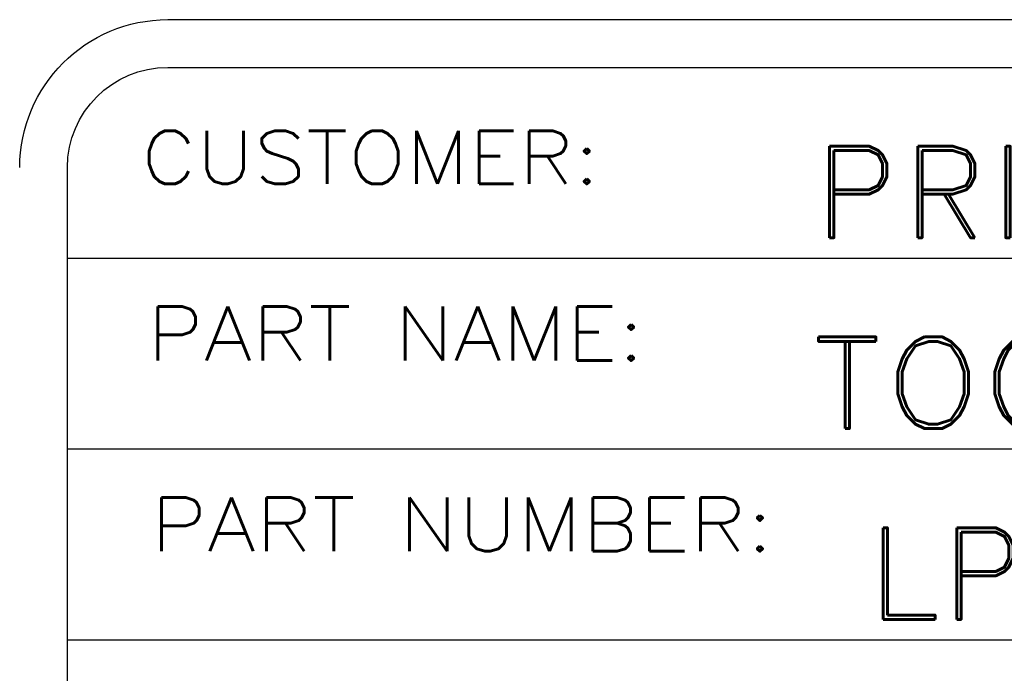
# Model space of a CAD drawing. Header units: inches. Extents: x 3 to 289, y 4 to 291.
# Tile 8 of 256: x 54.467 to 55.498, y 6.273 to 6.959. Entities that reach past the tile are written whole.
import ezdxf
from ezdxf.enums import TextEntityAlignment as Align

# ---------------------------------------------------------------- set-up
doc = ezdxf.new("R2010")
doc.units = ezdxf.units.IN
doc.header["$LTSCALE"] = 0.5
doc.header["$MEASUREMENT"] = 0
doc.layers.add('PLOTVIEW1', color=7, linetype='Continuous')
doc.layers.add('STR_INS', color=8, linetype='Continuous')
doc.styles.add('VERO3-RomanS', font='romans__.ttf')
doc.styles.add('VERO5-RomanD', font='romand__.ttf')

msp = doc.modelspace()

# ---------------------------------------------------------------- linework, layer by layer
at = {"layer": 'PLOTVIEW1', "color": 252, "linetype": 'Continuous'}
for p, q in [((54.5168, 6.7086, 0.0197), (61.2267, 6.7086, 0.0197)), ((54.5168, 6.5086, 0.0197), (61.2267, 6.5086, 0.0197)), ((54.5168, 6.3086, 0.0197), (61.2267, 6.3086, 0.0197))]:
    msp.add_line(p, q, dxfattribs=at)
at = {"layer": 'STR_INS', "color": 4, "linetype": 'Continuous'}
for p, q in [((54.6218, 6.9586), (61.1217, 6.9586)), ((54.6218, 6.9086), (61.1217, 6.9086)), ((54.5168, 5.3869), (54.5168, 6.8036))]:
    msp.add_line(p, q, dxfattribs=at)
at = {"layer": 'STR_INS', "color": 4, "linetype": 'Continuous', "extrusion": (0, 8.88178e-16, -1)}
for radius in [0.155, 0.105]:
    msp.add_arc((-54.6218, 6.8036), radius, 0, 90, dxfattribs=at)

# ---------------------------------------------------------------- texts
at = {"layer": 'PLOTVIEW1', "color": 7, "linetype": 'Continuous'}
for s, height, style, width, p, p2 in [('CUSTOMER:', 0.05567, 'VERO3-RomanS', 1.000433, (54.594, 6.7864, 0.0197), (55.0744, 6.7864, 0.0197)), ('PRINCIPAL MFG', 0.096051, 'VERO5-RomanD', 0.999964, (55.2965, 6.7299, 0.0197), (56.3901, 6.7299, 0.0197)), ('PART NAME:', 0.05678, 'VERO3-RomanS', 1.000782, (54.6003, 6.6012, 0.0197), (55.1211, 6.6012, 0.0197)), ('TOGGLE LEVER', 0.096051, 'VERO5-RomanD', 1.00025, (55.2942, 6.5299, 0.0197), (56.347, 6.5299, 0.0197)), ('PART NUMBER:', 0.056387, 'VERO3-RomanS', 1.00047, (54.6039, 6.4013, 0.0197), (55.2561, 6.4013, 0.0197)), ('LP7WC-23', 0.09605, 'VERO5-RomanD', 0.999777, (55.3529, 6.3299, 0.0197), (56.1199, 6.3299, 0.0197))]:
    msp.add_text(s, height=height, dxfattribs=dict(at, style=style, width=width)).set_placement(p, p2, align=Align.FIT)

doc.saveas('drawing.dxf')
